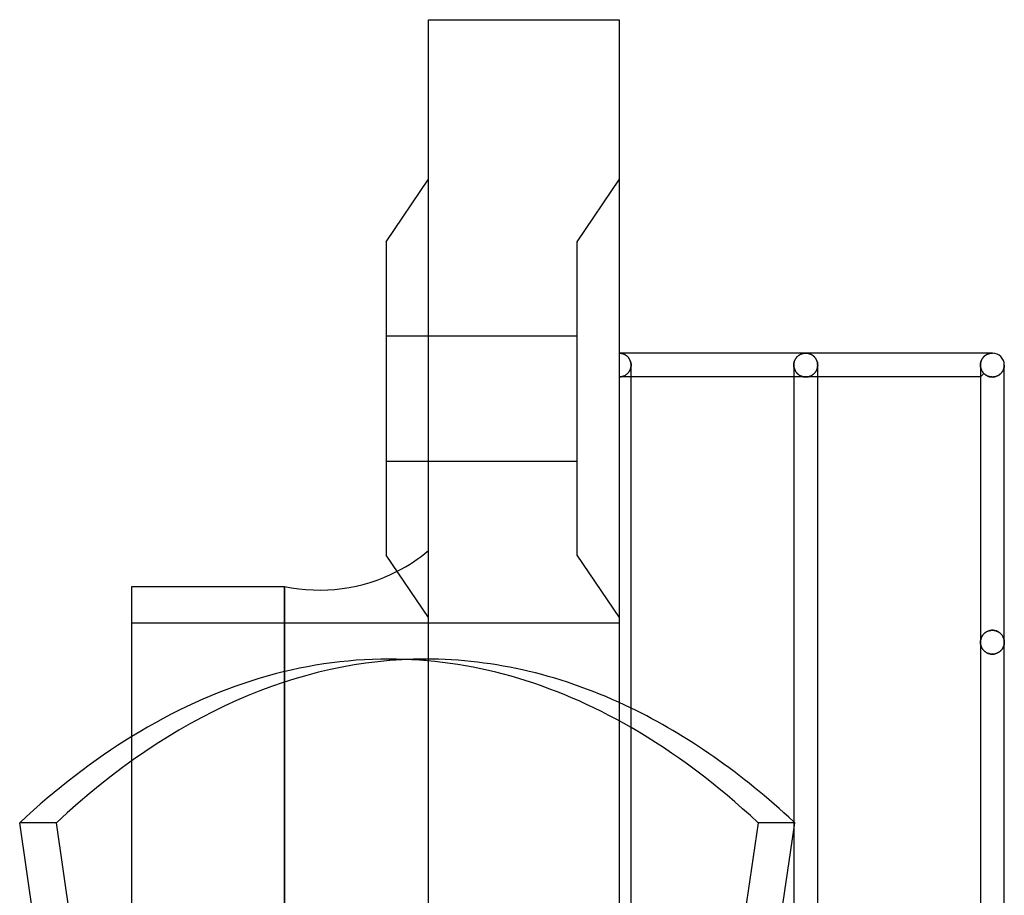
# Model space of a CAD drawing. Header units: millimetres. Extents: x -50 to 75, y -200 to 200.
# Tile 6 of 6: x -50 to 32, y 127 to 200. Entities that reach past the tile are written whole.
import ezdxf

# ---------------------------------------------------------------- set-up
doc = ezdxf.new("R2010")
doc.units = ezdxf.units.MM
doc.layers.add('HIDDEN', color=7, linetype='Continuous')
doc.layers.add('THICK', color=7, linetype='Continuous')

msp = doc.modelspace()

# ---------------------------------------------------------------- linework, layer by layer
at = {"layer": 'HIDDEN'}
for p, q in [((-15.975, 200), (-15.975, 200)), ((0, 200), (0, 200)), ((0, 186.625), (-3.55, 181.375)), ((0, 186.625), (-3.55, 181.375)), ((-3.55, 181.375), (-3.55, 155.125)), ((-19.525, 173.5), (-3.55, 173.5)), ((-19.525, 173.5), (-3.55, 173.5)), ((0, 172.05), (0.052, 172.049)), ((0.052, 172.049), (0.104, 172.045)), ((0.104, 172.045), (0.156, 172.038)), ((0.156, 172.038), (0.208, 172.028)), ((0.208, 172.028), (0.259, 172.016)), ((0.259, 172.016), (0.31, 172)), ((0.31, 172), (0.36, 171.982)), ((0.36, 171.982), (0.41, 171.961)), ((0.41, 171.961), (0.46, 171.937)), ((0.46, 171.937), (0.508, 171.91)), ((0.508, 171.91), (0.556, 171.88)), ((0.556, 171.88), (0.602, 171.847)), ((0.602, 171.847), (0.648, 171.811)), ((0.648, 171.811), (0.691, 171.771)), ((0.691, 171.771), (0.734, 171.728)), ((0.734, 171.728), (0.774, 171.682)), ((0.774, 171.682), (0.812, 171.632)), ((0.812, 171.632), (0.848, 171.578)), ((14.826, 171.633), (14.79, 171.579)), ((14.864, 171.682), (14.826, 171.633)), ((14.905, 171.729), (14.864, 171.682)), ((14.947, 171.772), (14.905, 171.729)), ((14.991, 171.811), (14.947, 171.772)), ((15.036, 171.848), (14.991, 171.811)), ((15.082, 171.881), (15.036, 171.848)), ((15.13, 171.911), (15.082, 171.881)), ((15.178, 171.938), (15.13, 171.911)), ((15.228, 171.962), (15.178, 171.938)), ((15.277, 171.983), (15.228, 171.962)), ((15.328, 172.001), (15.277, 171.983)), ((15.379, 172.016), (15.328, 172.001)), ((15.43, 172.028), (15.379, 172.016)), ((15.482, 172.038), (15.43, 172.028)), ((15.534, 172.045), (15.482, 172.038)), ((15.586, 172.049), (15.534, 172.045)), ((15.637, 172.05), (15.586, 172.049)), ((15.689, 172.049), (15.637, 172.05)), ((15.741, 172.045), (15.689, 172.049)), ((15.793, 172.038), (15.741, 172.045)), ((15.845, 172.028), (15.793, 172.038)), ((15.896, 172.016), (15.845, 172.028)), ((15.947, 172.001), (15.896, 172.016)), ((15.998, 171.983), (15.947, 172.001)), ((16.047, 171.962), (15.998, 171.983)), ((16.097, 171.938), (16.047, 171.962)), ((16.145, 171.911), (16.097, 171.938)), ((16.193, 171.881), (16.145, 171.911)), ((16.239, 171.848), (16.193, 171.881)), ((16.284, 171.811), (16.239, 171.848)), ((16.328, 171.772), (16.284, 171.811)), ((16.37, 171.729), (16.328, 171.772)), ((16.411, 171.682), (16.37, 171.729)), ((16.449, 171.633), (16.411, 171.682)), ((16.485, 171.579), (16.449, 171.633)), ((30.463, 171.632), (30.427, 171.578)), ((30.501, 171.682), (30.463, 171.632)), ((30.541, 171.728), (30.501, 171.682)), ((30.584, 171.771), (30.541, 171.728)), ((30.627, 171.811), (30.584, 171.771)), ((30.673, 171.847), (30.627, 171.811)), ((30.719, 171.88), (30.673, 171.847)), ((30.767, 171.91), (30.719, 171.88)), ((30.815, 171.937), (30.767, 171.91)), ((30.865, 171.961), (30.815, 171.937)), ((30.915, 171.982), (30.865, 171.961)), ((30.965, 172), (30.915, 171.982)), ((31.016, 172.016), (30.965, 172)), ((31.067, 172.028), (31.016, 172.016)), ((31.119, 172.038), (31.067, 172.028)), ((31.171, 172.045), (31.119, 172.038)), ((31.223, 172.049), (31.171, 172.045)), ((31.275, 172.05), (31.223, 172.049)), ((0.848, 171.578), (0.881, 171.522)), ((0.881, 171.522), (0.91, 171.462)), ((0.91, 171.462), (0.936, 171.399)), ((0.936, 171.399), (0.958, 171.333)), ((0.973, 170.816), (0.952, 170.742)), ((0.952, 170.742), (0.973, 170.816)), ((0.958, 171.333), (0.976, 171.264)), ((0.988, 170.891), (0.973, 170.816)), ((0.973, 170.816), (0.988, 170.891)), ((0.976, 171.264), (0.989, 171.194)), ((0.997, 170.968), (0.988, 170.891)), ((0.988, 170.891), (0.997, 170.968)), ((0.989, 171.194), (0.997, 171.123)), ((0.997, 171.123), (1, 171.05)), ((1, 171.047), (0.997, 170.968)), ((0.997, 170.968), (1, 171.047)), ((1, 171.05), (1, 171.049)), ((1, 171.049), (1, 171.049)), ((1, 171.049), (1, 171.049)), ((1, 171.049), (1, 171.048)), ((1, 171.048), (1, 171.048)), ((1, 171.048), (1, 171.047)), ((14.637, 171.048), (14.637, 171.048)), ((14.637, 171.048), (14.637, 171.047)), ((14.641, 170.968), (14.637, 171.047)), ((14.637, 171.047), (14.641, 170.968)), ((14.64, 171.123), (14.637, 171.05)), ((14.637, 171.05), (14.637, 171.049)), ((14.637, 171.049), (14.637, 171.049)), ((14.637, 171.049), (14.637, 171.049)), ((14.637, 171.049), (14.637, 171.048)), ((14.648, 171.195), (14.64, 171.123)), ((14.65, 170.89), (14.641, 170.968)), ((14.641, 170.968), (14.65, 170.89)), ((14.662, 171.266), (14.648, 171.195)), ((14.665, 170.814), (14.65, 170.89)), ((14.65, 170.89), (14.665, 170.814)), ((14.679, 171.334), (14.662, 171.266)), ((14.686, 170.741), (14.665, 170.814)), ((14.665, 170.814), (14.686, 170.741)), ((14.702, 171.4), (14.679, 171.334)), ((14.728, 171.463), (14.702, 171.4)), ((14.758, 171.523), (14.728, 171.463)), ((14.79, 171.579), (14.758, 171.523)), ((16.517, 171.523), (16.485, 171.579)), ((16.547, 171.463), (16.517, 171.523)), ((16.573, 171.4), (16.547, 171.463)), ((16.596, 171.334), (16.573, 171.4)), ((16.61, 170.814), (16.589, 170.741)), ((16.589, 170.741), (16.61, 170.814)), ((16.613, 171.266), (16.596, 171.334)), ((16.625, 170.89), (16.61, 170.814)), ((16.61, 170.814), (16.625, 170.89)), ((16.627, 171.195), (16.613, 171.266)), ((16.634, 170.968), (16.625, 170.89)), ((16.625, 170.89), (16.634, 170.968)), ((16.635, 171.123), (16.627, 171.195)), ((16.637, 171.047), (16.634, 170.968)), ((16.634, 170.968), (16.637, 171.047)), ((16.637, 171.05), (16.635, 171.123)), ((16.637, 171.049), (16.637, 171.05)), ((16.637, 171.048), (16.637, 171.049)), ((16.637, 171.049), (16.637, 171.049)), ((16.637, 171.049), (16.637, 171.049)), ((16.637, 171.048), (16.637, 171.048)), ((16.637, 171.047), (16.637, 171.048)), ((30.278, 171.123), (30.275, 171.05)), ((30.275, 171.05), (30.275, 171.049)), ((30.275, 171.049), (30.275, 171.049)), ((30.275, 171.049), (30.275, 171.049)), ((30.275, 171.049), (30.275, 171.048)), ((30.275, 171.048), (30.275, 171.048)), ((30.275, 171.048), (30.275, 171.047)), ((30.275, 171.047), (30.276, 171)), ((30.276, 171), (30.275, 171.047)), ((30.276, 171), (30.279, 170.953)), ((30.279, 170.953), (30.276, 171)), ((30.286, 171.194), (30.278, 171.123)), ((30.279, 170.953), (30.285, 170.907)), ((30.285, 170.907), (30.279, 170.953)), ((30.285, 170.907), (30.292, 170.862)), ((30.292, 170.862), (30.285, 170.907)), ((30.299, 171.264), (30.286, 171.194)), ((30.292, 170.862), (30.302, 170.817)), ((30.302, 170.817), (30.292, 170.862)), ((30.317, 171.333), (30.299, 171.264)), ((30.302, 170.817), (30.314, 170.772)), ((30.314, 170.772), (30.302, 170.817)), ((30.314, 170.772), (30.327, 170.729)), ((30.327, 170.729), (30.314, 170.772)), ((30.339, 171.399), (30.317, 171.333)), ((30.365, 171.462), (30.339, 171.399)), ((30.394, 171.522), (30.365, 171.462)), ((30.427, 171.578), (30.394, 171.522)), ((32.248, 170.82), (32.233, 170.765)), ((32.233, 170.765), (32.248, 170.82)), ((32.26, 170.877), (32.248, 170.82)), ((32.248, 170.82), (32.26, 170.877)), ((32.268, 170.934), (32.26, 170.877)), ((32.26, 170.877), (32.268, 170.934)), ((32.273, 170.992), (32.268, 170.934)), ((32.268, 170.934), (32.273, 170.992)), ((32.275, 171.05), (32.273, 170.992)), ((32.273, 170.992), (32.275, 171.05)), ((32.275, 170.844), (32.275, 171.05)), ((0.057, 170.052), (0, 170.05)), ((0, 170.05), (0.057, 170.052)), ((0, 170.05), (0, 0)), ((1, 170.05), (0, 170.05)), ((0.113, 170.056), (0.057, 170.052)), ((0.057, 170.052), (0.113, 170.056)), ((0.169, 170.064), (0.113, 170.056)), ((0.113, 170.056), (0.169, 170.064)), ((0.225, 170.076), (0.169, 170.064)), ((0.169, 170.064), (0.225, 170.076)), ((0.281, 170.09), (0.225, 170.076)), ((0.225, 170.076), (0.281, 170.09)), ((0.336, 170.108), (0.281, 170.09)), ((0.281, 170.09), (0.336, 170.108)), ((0.39, 170.129), (0.336, 170.108)), ((0.336, 170.108), (0.39, 170.129)), ((0.444, 170.153), (0.39, 170.129)), ((0.39, 170.129), (0.444, 170.153)), ((0.497, 170.182), (0.444, 170.153)), ((0.444, 170.153), (0.497, 170.182)), ((0.549, 170.213), (0.497, 170.182)), ((0.497, 170.182), (0.549, 170.213)), ((0.6, 170.249), (0.549, 170.213)), ((0.549, 170.213), (0.6, 170.249)), ((0.649, 170.288), (0.6, 170.249)), ((0.6, 170.249), (0.649, 170.288)), ((0.696, 170.331), (0.649, 170.288)), ((0.649, 170.288), (0.696, 170.331)), ((0.742, 170.378), (0.696, 170.331)), ((0.696, 170.331), (0.742, 170.378)), ((0.785, 170.429), (0.742, 170.378)), ((0.742, 170.378), (0.785, 170.429)), ((0.825, 170.483), (0.785, 170.429)), ((0.785, 170.429), (0.825, 170.483)), ((0.863, 170.542), (0.825, 170.483)), ((0.825, 170.483), (0.863, 170.542)), ((0.897, 170.605), (0.863, 170.542)), ((0.863, 170.542), (0.897, 170.605)), ((0.927, 170.672), (0.897, 170.605)), ((0.897, 170.605), (0.927, 170.672)), ((0.952, 170.742), (0.927, 170.672)), ((0.927, 170.672), (0.952, 170.742)), ((15.637, 170.05), (14.637, 170.05)), ((14.711, 170.671), (14.686, 170.741)), ((14.686, 170.741), (14.711, 170.671)), ((14.741, 170.604), (14.711, 170.671)), ((14.711, 170.671), (14.741, 170.604)), ((14.775, 170.541), (14.741, 170.604)), ((14.741, 170.604), (14.775, 170.541)), ((14.813, 170.482), (14.775, 170.541)), ((14.775, 170.541), (14.813, 170.482)), ((14.853, 170.428), (14.813, 170.482)), ((14.813, 170.482), (14.853, 170.428)), ((14.897, 170.377), (14.853, 170.428)), ((14.853, 170.428), (14.897, 170.377)), ((14.942, 170.33), (14.897, 170.377)), ((14.897, 170.377), (14.942, 170.33)), ((14.989, 170.287), (14.942, 170.33)), ((14.942, 170.33), (14.989, 170.287)), ((15.039, 170.248), (14.989, 170.287)), ((14.989, 170.287), (15.039, 170.248)), ((15.089, 170.213), (15.039, 170.248)), ((15.039, 170.248), (15.089, 170.213)), ((15.141, 170.181), (15.089, 170.213)), ((15.089, 170.213), (15.141, 170.181)), ((15.194, 170.153), (15.141, 170.181)), ((15.141, 170.181), (15.194, 170.153)), ((15.247, 170.129), (15.194, 170.153)), ((15.194, 170.153), (15.247, 170.129)), ((15.302, 170.108), (15.247, 170.129)), ((15.247, 170.129), (15.302, 170.108)), ((15.357, 170.09), (15.302, 170.108)), ((15.302, 170.108), (15.357, 170.09)), ((15.413, 170.075), (15.357, 170.09)), ((15.357, 170.09), (15.413, 170.075)), ((15.469, 170.064), (15.413, 170.075)), ((15.413, 170.075), (15.469, 170.064)), ((15.525, 170.056), (15.469, 170.064)), ((15.469, 170.064), (15.525, 170.056)), ((15.581, 170.052), (15.525, 170.056)), ((15.525, 170.056), (15.581, 170.052)), ((15.637, 170.05), (15.581, 170.052)), ((15.581, 170.052), (15.637, 170.05)), ((15.694, 170.052), (15.637, 170.05)), ((15.637, 170.05), (15.694, 170.052)), ((16.637, 170.05), (15.637, 170.05)), ((15.75, 170.056), (15.694, 170.052)), ((15.694, 170.052), (15.75, 170.056)), ((15.806, 170.064), (15.75, 170.056)), ((15.75, 170.056), (15.806, 170.064)), ((15.862, 170.075), (15.806, 170.064)), ((15.806, 170.064), (15.862, 170.075)), ((15.918, 170.09), (15.862, 170.075)), ((15.862, 170.075), (15.918, 170.09)), ((15.973, 170.108), (15.918, 170.09)), ((15.918, 170.09), (15.973, 170.108)), ((16.028, 170.129), (15.973, 170.108)), ((15.973, 170.108), (16.028, 170.129)), ((16.081, 170.153), (16.028, 170.129)), ((16.028, 170.129), (16.081, 170.153)), ((16.134, 170.181), (16.081, 170.153)), ((16.081, 170.153), (16.134, 170.181)), ((16.186, 170.213), (16.134, 170.181)), ((16.134, 170.181), (16.186, 170.213)), ((16.236, 170.248), (16.186, 170.213)), ((16.186, 170.213), (16.236, 170.248)), ((16.286, 170.287), (16.236, 170.248)), ((16.236, 170.248), (16.286, 170.287)), ((16.333, 170.33), (16.286, 170.287)), ((16.286, 170.287), (16.333, 170.33)), ((16.378, 170.377), (16.333, 170.33)), ((16.333, 170.33), (16.378, 170.377)), ((16.422, 170.428), (16.378, 170.377)), ((16.378, 170.377), (16.422, 170.428)), ((16.462, 170.482), (16.422, 170.428)), ((16.422, 170.428), (16.462, 170.482)), ((16.5, 170.541), (16.462, 170.482)), ((16.462, 170.482), (16.5, 170.541)), ((16.534, 170.604), (16.5, 170.541)), ((16.5, 170.541), (16.534, 170.604)), ((16.564, 170.671), (16.534, 170.604)), ((16.534, 170.604), (16.564, 170.671)), ((16.589, 170.741), (16.564, 170.671)), ((16.564, 170.671), (16.589, 170.741)), ((30.567, 170.342), (30.275, 170.05)), ((30.327, 170.729), (30.342, 170.687)), ((30.342, 170.687), (30.327, 170.729)), ((30.342, 170.687), (30.359, 170.647)), ((30.359, 170.647), (30.342, 170.687)), ((30.359, 170.647), (30.377, 170.607)), ((30.377, 170.607), (30.359, 170.647)), ((30.377, 170.607), (30.397, 170.569)), ((30.397, 170.569), (30.377, 170.607)), ((30.397, 170.569), (30.418, 170.532)), ((30.418, 170.532), (30.397, 170.569)), ((30.418, 170.532), (30.44, 170.497)), ((30.44, 170.497), (30.418, 170.532)), ((30.44, 170.497), (30.464, 170.463)), ((30.464, 170.463), (30.44, 170.497)), ((30.464, 170.463), (30.488, 170.431)), ((30.488, 170.431), (30.464, 170.463)), ((30.488, 170.431), (30.514, 170.4)), ((30.514, 170.4), (30.488, 170.431)), ((30.514, 170.4), (30.54, 170.37)), ((30.54, 170.37), (30.514, 170.4)), ((30.54, 170.37), (30.567, 170.342)), ((30.567, 170.342), (30.54, 170.37)), ((30.597, 170.313), (30.567, 170.342)), ((30.567, 170.342), (30.597, 170.313)), ((30.628, 170.286), (30.597, 170.313)), ((30.597, 170.313), (30.628, 170.286)), ((30.66, 170.259), (30.628, 170.286)), ((30.628, 170.286), (30.66, 170.259)), ((30.694, 170.234), (30.66, 170.259)), ((30.66, 170.259), (30.694, 170.234)), ((30.728, 170.211), (30.694, 170.234)), ((30.694, 170.234), (30.728, 170.211)), ((30.763, 170.189), (30.728, 170.211)), ((30.728, 170.211), (30.763, 170.189)), ((30.8, 170.168), (30.763, 170.189)), ((30.763, 170.189), (30.8, 170.168)), ((30.838, 170.148), (30.8, 170.168)), ((30.8, 170.168), (30.838, 170.148)), ((30.877, 170.13), (30.838, 170.148)), ((30.838, 170.148), (30.877, 170.13)), ((30.918, 170.114), (30.877, 170.13)), ((30.877, 170.13), (30.918, 170.114)), ((30.959, 170.099), (30.918, 170.114)), ((30.918, 170.114), (30.959, 170.099)), ((31.002, 170.085), (30.959, 170.099)), ((30.959, 170.099), (31.002, 170.085)), ((31.046, 170.074), (31.002, 170.085)), ((31.002, 170.085), (31.046, 170.074)), ((31.091, 170.064), (31.046, 170.074)), ((31.046, 170.074), (31.091, 170.064)), ((31.136, 170.057), (31.091, 170.064)), ((31.091, 170.064), (31.136, 170.057)), ((31.182, 170.051), (31.136, 170.057)), ((31.136, 170.057), (31.182, 170.051)), ((31.228, 170.048), (31.182, 170.051)), ((31.182, 170.051), (31.228, 170.048)), ((31.275, 170.047), (31.228, 170.048)), ((31.228, 170.048), (31.275, 170.047)), ((31.349, 170.05), (31.275, 170.047)), ((31.275, 170.047), (31.349, 170.05)), ((31.422, 170.058), (31.349, 170.05)), ((31.349, 170.05), (31.422, 170.058)), ((31.493, 170.071), (31.422, 170.058)), ((31.422, 170.058), (31.493, 170.071)), ((31.562, 170.089), (31.493, 170.071)), ((31.493, 170.071), (31.562, 170.089)), ((31.629, 170.112), (31.562, 170.089)), ((31.562, 170.089), (31.629, 170.112)), ((31.693, 170.139), (31.629, 170.112)), ((31.629, 170.112), (31.693, 170.139)), ((31.754, 170.17), (31.693, 170.139)), ((31.693, 170.139), (31.754, 170.17)), ((31.811, 170.203), (31.754, 170.17)), ((31.754, 170.17), (31.811, 170.203)), ((31.864, 170.24), (31.811, 170.203)), ((31.811, 170.203), (31.864, 170.24)), ((31.914, 170.279), (31.864, 170.24)), ((31.864, 170.24), (31.914, 170.279)), ((31.961, 170.321), (31.914, 170.279)), ((31.914, 170.279), (31.961, 170.321)), ((32.004, 170.364), (31.961, 170.321)), ((31.961, 170.321), (32.004, 170.364)), ((32.044, 170.409), (32.004, 170.364)), ((32.004, 170.364), (32.044, 170.409)), ((32.08, 170.456), (32.044, 170.409)), ((32.044, 170.409), (32.08, 170.456)), ((32.113, 170.503), (32.08, 170.456)), ((32.08, 170.456), (32.113, 170.503)), ((32.143, 170.553), (32.113, 170.503)), ((32.113, 170.503), (32.143, 170.553)), ((32.17, 170.604), (32.143, 170.553)), ((32.143, 170.553), (32.17, 170.604)), ((32.194, 170.656), (32.17, 170.604)), ((32.17, 170.604), (32.194, 170.656)), ((32.215, 170.71), (32.194, 170.656)), ((32.194, 170.656), (32.215, 170.71)), ((32.233, 170.765), (32.215, 170.71)), ((32.215, 170.71), (32.233, 170.765)), ((-19.525, 163), (-3.55, 163)), ((-19.525, 163), (-3.55, 163)), ((-3.55, 155.125), (0, 149.875)), ((-3.55, 155.125), (0, 149.875)), ((-28.045, 152.5), (-28.045, 0)), ((-40.825, 149.45), (0, 149.45)), ((30.554, 148.511), (30.514, 148.467)), ((30.533, 148.489), (30.573, 148.53)), ((30.597, 148.553), (30.554, 148.511)), ((30.573, 148.53), (30.615, 148.57)), ((30.643, 148.593), (30.597, 148.553)), ((30.615, 148.57), (30.661, 148.607)), ((30.693, 148.631), (30.643, 148.593)), ((30.661, 148.607), (30.71, 148.643)), ((30.746, 148.666), (30.693, 148.631)), ((30.71, 148.643), (30.763, 148.676)), ((30.803, 148.699), (30.746, 148.666)), ((30.763, 148.676), (30.818, 148.707)), ((30.863, 148.728), (30.803, 148.699)), ((30.818, 148.707), (30.876, 148.734)), ((30.926, 148.754), (30.863, 148.728)), ((30.876, 148.734), (30.938, 148.758)), ((30.992, 148.776), (30.926, 148.754)), ((30.938, 148.758), (31.002, 148.779)), ((31.06, 148.793), (30.992, 148.776)), ((31.002, 148.779), (31.068, 148.795)), ((31.13, 148.806), (31.06, 148.793)), ((31.068, 148.795), (31.136, 148.807)), ((31.202, 148.814), (31.13, 148.806)), ((31.136, 148.807), (31.205, 148.814)), ((31.275, 148.817), (31.202, 148.814)), ((31.205, 148.814), (31.275, 148.817)), ((31.345, 148.814), (31.275, 148.817)), ((31.275, 148.817), (31.348, 148.814)), ((31.414, 148.807), (31.345, 148.814)), ((31.348, 148.814), (31.42, 148.806)), ((31.482, 148.795), (31.414, 148.807)), ((31.42, 148.806), (31.49, 148.793)), ((31.548, 148.779), (31.482, 148.795)), ((31.49, 148.793), (31.558, 148.776)), ((31.612, 148.758), (31.548, 148.779)), ((31.558, 148.776), (31.624, 148.754)), ((31.674, 148.734), (31.612, 148.758)), ((31.624, 148.754), (31.687, 148.728)), ((31.732, 148.707), (31.674, 148.734)), ((31.687, 148.728), (31.747, 148.699)), ((31.787, 148.676), (31.732, 148.707)), ((31.747, 148.699), (31.804, 148.666)), ((31.84, 148.643), (31.787, 148.676)), ((31.804, 148.666), (31.857, 148.631)), ((31.889, 148.607), (31.84, 148.643)), ((31.857, 148.631), (31.907, 148.593)), ((31.935, 148.57), (31.889, 148.607)), ((31.907, 148.593), (31.953, 148.553)), ((31.977, 148.53), (31.935, 148.57)), ((31.953, 148.553), (31.996, 148.511)), ((32.017, 148.489), (31.977, 148.53)), ((31.996, 148.511), (32.036, 148.467)), ((30.276, 147.872), (30.275, 147.82)), ((30.275, 147.82), (30.276, 147.87)), ((30.277, 147.765), (30.275, 147.82)), ((30.275, 147.82), (30.277, 147.765)), ((30.28, 147.924), (30.276, 147.872)), ((30.276, 147.87), (30.28, 147.92)), ((30.281, 147.71), (30.277, 147.765)), ((30.277, 147.765), (30.281, 147.71)), ((30.287, 147.976), (30.28, 147.924)), ((30.28, 147.92), (30.286, 147.97)), ((30.289, 147.655), (30.281, 147.71)), ((30.281, 147.71), (30.289, 147.655)), ((30.286, 147.97), (30.295, 148.02)), ((30.297, 148.028), (30.287, 147.976)), ((30.295, 148.02), (30.307, 148.07)), ((30.309, 148.079), (30.297, 148.028)), ((30.307, 148.07), (30.321, 148.119)), ((30.324, 148.13), (30.309, 148.079)), ((30.321, 148.119), (30.338, 148.168)), ((30.343, 148.181), (30.324, 148.13)), ((30.338, 148.168), (30.357, 148.216)), ((30.364, 148.231), (30.343, 148.181)), ((30.357, 148.216), (30.379, 148.264)), ((30.388, 148.28), (30.364, 148.231)), ((30.379, 148.264), (30.404, 148.311)), ((30.415, 148.329), (30.388, 148.28)), ((30.404, 148.311), (30.432, 148.357)), ((30.445, 148.376), (30.415, 148.329)), ((30.432, 148.357), (30.463, 148.402)), ((30.478, 148.422), (30.445, 148.376)), ((30.463, 148.402), (30.496, 148.446)), ((30.514, 148.467), (30.478, 148.422)), ((30.496, 148.446), (30.533, 148.489)), ((32.054, 148.446), (32.017, 148.489)), ((32.036, 148.467), (32.072, 148.422)), ((32.087, 148.402), (32.054, 148.446)), ((32.072, 148.422), (32.105, 148.376)), ((32.118, 148.357), (32.087, 148.402)), ((32.105, 148.376), (32.135, 148.329)), ((32.146, 148.311), (32.118, 148.357)), ((32.135, 148.329), (32.162, 148.28)), ((32.171, 148.264), (32.146, 148.311)), ((32.162, 148.28), (32.186, 148.231)), ((32.193, 148.216), (32.171, 148.264)), ((32.186, 148.231), (32.207, 148.181)), ((32.212, 148.168), (32.193, 148.216)), ((32.207, 148.181), (32.226, 148.13)), ((32.229, 148.119), (32.212, 148.168)), ((32.226, 148.13), (32.241, 148.079)), ((32.243, 148.07), (32.229, 148.119)), ((32.241, 148.079), (32.253, 148.028)), ((32.255, 148.02), (32.243, 148.07)), ((32.253, 148.028), (32.263, 147.976)), ((32.264, 147.97), (32.255, 148.02)), ((32.262, 147.657), (32.269, 147.712)), ((32.269, 147.712), (32.262, 147.657)), ((32.263, 147.976), (32.27, 147.924)), ((32.27, 147.92), (32.264, 147.97)), ((32.269, 147.712), (32.274, 147.766)), ((32.274, 147.766), (32.269, 147.712)), ((32.27, 147.924), (32.274, 147.872)), ((32.274, 147.87), (32.27, 147.92)), ((32.274, 147.872), (32.275, 147.82)), ((32.275, 147.82), (32.274, 147.87)), ((32.274, 147.766), (32.275, 147.82)), ((32.275, 147.82), (32.274, 147.766)), ((30.299, 147.601), (30.289, 147.655)), ((30.289, 147.655), (30.299, 147.601)), ((30.313, 147.548), (30.299, 147.601)), ((30.299, 147.601), (30.313, 147.548)), ((30.329, 147.496), (30.313, 147.548)), ((30.313, 147.548), (30.329, 147.496)), ((30.348, 147.444), (30.329, 147.496)), ((30.329, 147.496), (30.348, 147.444)), ((30.37, 147.394), (30.348, 147.444)), ((30.348, 147.444), (30.37, 147.394)), ((30.395, 147.345), (30.37, 147.394)), ((30.37, 147.394), (30.395, 147.345)), ((30.422, 147.297), (30.395, 147.345)), ((30.395, 147.345), (30.422, 147.297)), ((30.452, 147.25), (30.422, 147.297)), ((30.422, 147.297), (30.452, 147.25)), ((30.486, 147.205), (30.452, 147.25)), ((30.452, 147.25), (30.486, 147.205)), ((30.522, 147.16), (30.486, 147.205)), ((30.486, 147.205), (30.522, 147.16)), ((30.562, 147.117), (30.522, 147.16)), ((30.522, 147.16), (30.562, 147.117)), ((30.605, 147.076), (30.562, 147.117)), ((30.562, 147.117), (30.605, 147.076)), ((30.651, 147.036), (30.605, 147.076)), ((30.605, 147.076), (30.651, 147.036)), ((30.701, 146.999), (30.651, 147.036)), ((30.651, 147.036), (30.701, 146.999)), ((30.753, 146.964), (30.701, 146.999)), ((30.701, 146.999), (30.753, 146.964)), ((30.809, 146.932), (30.753, 146.964)), ((30.753, 146.964), (30.809, 146.932)), ((30.868, 146.904), (30.809, 146.932)), ((30.809, 146.932), (30.868, 146.904)), ((30.931, 146.878), (30.868, 146.904)), ((30.868, 146.904), (30.931, 146.878)), ((30.996, 146.857), (30.931, 146.878)), ((30.931, 146.878), (30.996, 146.857)), ((31.063, 146.839), (30.996, 146.857)), ((30.996, 146.857), (31.063, 146.839)), ((31.499, 146.842), (31.57, 146.861)), ((31.57, 146.861), (31.499, 146.842)), ((31.57, 146.861), (31.638, 146.885)), ((31.638, 146.885), (31.57, 146.861)), ((31.638, 146.885), (31.702, 146.913)), ((31.702, 146.913), (31.638, 146.885)), ((31.702, 146.913), (31.764, 146.945)), ((31.764, 146.945), (31.702, 146.913)), ((31.764, 146.945), (31.822, 146.98)), ((31.822, 146.98), (31.764, 146.945)), ((31.822, 146.98), (31.876, 147.018)), ((31.876, 147.018), (31.822, 146.98)), ((31.876, 147.018), (31.926, 147.059)), ((31.926, 147.059), (31.876, 147.018)), ((31.926, 147.059), (31.973, 147.102)), ((31.973, 147.102), (31.926, 147.059)), ((31.973, 147.102), (32.016, 147.147)), ((32.016, 147.147), (31.973, 147.102)), ((32.016, 147.147), (32.055, 147.193)), ((32.055, 147.193), (32.016, 147.147)), ((32.055, 147.193), (32.091, 147.241)), ((32.091, 147.241), (32.055, 147.193)), ((32.091, 147.241), (32.124, 147.291)), ((32.124, 147.291), (32.091, 147.241)), ((32.124, 147.291), (32.153, 147.341)), ((32.153, 147.341), (32.124, 147.291)), ((32.153, 147.341), (32.179, 147.392)), ((32.179, 147.392), (32.153, 147.341)), ((32.179, 147.392), (32.202, 147.444)), ((32.202, 147.444), (32.179, 147.392)), ((32.202, 147.444), (32.221, 147.497)), ((32.221, 147.497), (32.202, 147.444)), ((32.221, 147.497), (32.238, 147.55)), ((32.238, 147.55), (32.221, 147.497)), ((32.238, 147.55), (32.251, 147.604)), ((32.251, 147.604), (32.238, 147.55)), ((32.251, 147.604), (32.262, 147.657)), ((32.262, 147.657), (32.251, 147.604)), ((-19.287, 146.4), (-16.213, 146.4)), ((31.132, 146.827), (31.063, 146.839)), ((31.063, 146.839), (31.132, 146.827)), ((31.203, 146.819), (31.132, 146.827)), ((31.132, 146.827), (31.203, 146.819)), ((31.275, 146.817), (31.203, 146.819)), ((31.203, 146.819), (31.275, 146.817)), ((31.275, 146.817), (31.351, 146.819)), ((31.351, 146.819), (31.275, 146.817)), ((31.351, 146.819), (31.426, 146.828)), ((31.426, 146.828), (31.351, 146.819)), ((31.426, 146.828), (31.499, 146.842)), ((31.499, 146.842), (31.426, 146.828)), ((-47.148, 132.683), (-50.223, 132.683)), ((-37.563, 67.1), (-47.148, 132.683)), ((14.723, 132.683), (14.637, 132.683)), ((14.637, 132.099), (14.723, 132.683))]:
    msp.add_line(p, q, dxfattribs=at)
msp.add_arc((-25.089, 166.389), 14.2, 297.18985, 309.92996, dxfattribs=at)
for centre, major_axis, start_param, end_param in [((-16.213, 0), (0, 146.4), 0, 0.436332), ((-19.287, 0), (0, -146.4), -3.141593, -2.84294), ((-19.287, 0), (0, -146.4), 2.860769, 3.141593), ((-16.213, 0), (0, 146.4), -0.23737, 0), ((-16.213, 0), (0, 146.4), -0.436332, -0.435046)]:
    msp.add_ellipse(centre, major_axis=major_axis, ratio=0.5, start_param=start_param, end_param=end_param, dxfattribs=at)
at = {"layer": 'THICK'}
for p, q in [((-15.975, -200), (-15.975, 200)), ((-15.975, 200), (0, 200)), ((0, 200), (0, -200)), ((-19.525, 181.375), (-15.975, 186.625)), ((-19.525, 181.375), (-19.525, 155.125)), ((0.052, 172.049), (0, 172.05)), ((15.637, 172.05), (0, 172.05)), ((0.104, 172.045), (0.052, 172.049)), ((0.156, 172.038), (0.104, 172.045)), ((0.208, 172.028), (0.156, 172.038)), ((0.259, 172.016), (0.208, 172.028)), ((0.31, 172), (0.259, 172.016)), ((0.36, 171.982), (0.31, 172)), ((0.41, 171.961), (0.36, 171.982)), ((0.46, 171.937), (0.41, 171.961)), ((0.508, 171.91), (0.46, 171.937)), ((0.556, 171.88), (0.508, 171.91)), ((0.602, 171.847), (0.556, 171.88)), ((0.648, 171.811), (0.602, 171.847)), ((0.691, 171.771), (0.648, 171.811)), ((0.734, 171.728), (0.691, 171.771)), ((0.774, 171.682), (0.734, 171.728)), ((0.812, 171.632), (0.774, 171.682)), ((0.848, 171.578), (0.812, 171.632)), ((14.79, 171.579), (14.826, 171.633)), ((14.826, 171.633), (14.864, 171.682)), ((14.864, 171.682), (14.905, 171.729)), ((14.905, 171.729), (14.947, 171.772)), ((14.947, 171.772), (14.991, 171.811)), ((14.991, 171.811), (15.036, 171.848)), ((15.036, 171.848), (15.082, 171.881)), ((15.082, 171.881), (15.13, 171.911)), ((15.13, 171.911), (15.178, 171.938)), ((15.178, 171.938), (15.228, 171.962)), ((15.228, 171.962), (15.277, 171.983)), ((15.277, 171.983), (15.328, 172.001)), ((15.328, 172.001), (15.379, 172.016)), ((15.379, 172.016), (15.43, 172.028)), ((15.43, 172.028), (15.482, 172.038)), ((15.482, 172.038), (15.534, 172.045)), ((15.534, 172.045), (15.586, 172.049)), ((15.586, 172.049), (15.637, 172.05)), ((15.637, 172.05), (15.689, 172.049)), ((31.275, 172.05), (15.637, 172.05)), ((15.689, 172.049), (15.741, 172.045)), ((15.741, 172.045), (15.793, 172.038)), ((15.793, 172.038), (15.845, 172.028)), ((15.845, 172.028), (15.896, 172.016)), ((15.896, 172.016), (15.947, 172.001)), ((15.947, 172.001), (15.998, 171.983)), ((15.998, 171.983), (16.047, 171.962)), ((16.047, 171.962), (16.097, 171.938)), ((16.097, 171.938), (16.145, 171.911)), ((16.145, 171.911), (16.193, 171.881)), ((16.193, 171.881), (16.239, 171.848)), ((16.239, 171.848), (16.284, 171.811)), ((16.284, 171.811), (16.328, 171.772)), ((16.328, 171.772), (16.37, 171.729)), ((16.37, 171.729), (16.411, 171.682)), ((16.411, 171.682), (16.449, 171.633)), ((16.449, 171.633), (16.485, 171.579)), ((30.427, 171.578), (30.463, 171.632)), ((30.463, 171.632), (30.501, 171.682)), ((30.501, 171.682), (30.541, 171.728)), ((30.541, 171.728), (30.584, 171.771)), ((30.584, 171.771), (30.627, 171.811)), ((30.627, 171.811), (30.673, 171.847)), ((30.673, 171.847), (30.719, 171.88)), ((30.719, 171.88), (30.767, 171.91)), ((30.767, 171.91), (30.815, 171.937)), ((30.815, 171.937), (30.865, 171.961)), ((30.865, 171.961), (30.915, 171.982)), ((30.915, 171.982), (30.965, 172)), ((30.965, 172), (31.016, 172.016)), ((31.016, 172.016), (31.067, 172.028)), ((31.067, 172.028), (31.119, 172.038)), ((31.119, 172.038), (31.171, 172.045)), ((31.171, 172.045), (31.223, 172.049)), ((31.223, 172.049), (31.275, 172.05)), ((0.881, 171.522), (0.848, 171.578)), ((0.91, 171.462), (0.881, 171.522)), ((0.936, 171.399), (0.91, 171.462)), ((0.958, 171.333), (0.936, 171.399)), ((0.976, 171.264), (0.958, 171.333)), ((0.989, 171.194), (0.976, 171.264)), ((0.997, 171.123), (0.989, 171.194)), ((1, 171.05), (0.997, 171.123)), ((1, 171.049), (1, 171.05)), ((1, 171.048), (1, 171.049)), ((1, 171.049), (1, 171.049)), ((1, 171.049), (1, 171.049)), ((1, 171.047), (1, 171.048)), ((1, 171.048), (1, 171.048)), ((1, 1), (1, 171.047)), ((14.637, 171.047), (14.637, 171.048)), ((14.637, 171.048), (14.637, 171.048)), ((14.637, 171.047), (14.637, 1)), ((14.637, 171.05), (14.64, 171.123)), ((14.637, 171.049), (14.637, 171.05)), ((14.637, 171.048), (14.637, 171.049)), ((14.637, 171.049), (14.637, 171.049)), ((14.637, 171.049), (14.637, 171.049)), ((14.64, 171.123), (14.648, 171.195)), ((14.648, 171.195), (14.662, 171.266)), ((14.662, 171.266), (14.679, 171.334)), ((14.679, 171.334), (14.702, 171.4)), ((14.702, 171.4), (14.728, 171.463)), ((14.728, 171.463), (14.758, 171.523)), ((14.758, 171.523), (14.79, 171.579)), ((16.485, 171.579), (16.517, 171.523)), ((16.517, 171.523), (16.547, 171.463)), ((16.547, 171.463), (16.573, 171.4)), ((16.573, 171.4), (16.596, 171.334)), ((16.596, 171.334), (16.613, 171.266)), ((16.613, 171.266), (16.627, 171.195)), ((16.627, 171.195), (16.635, 171.123)), ((16.635, 171.123), (16.637, 171.05)), ((16.637, 171.05), (16.637, 171.049)), ((16.637, 171.049), (16.637, 171.049)), ((16.637, 171.049), (16.637, 171.049)), ((16.637, 171.049), (16.637, 171.048)), ((16.637, 171.048), (16.637, 171.048)), ((16.637, 1), (16.637, 171.047)), ((16.637, 171.048), (16.637, 171.047)), ((30.275, 171.05), (30.278, 171.123)), ((30.275, 171.049), (30.275, 171.05)), ((30.275, 171.048), (30.275, 171.049)), ((30.275, 171.049), (30.275, 171.049)), ((30.275, 171.049), (30.275, 171.049)), ((30.275, 171.047), (30.275, 171.048)), ((30.275, 171.048), (30.275, 171.048)), ((30.275, 171.047), (30.275, 1)), ((30.278, 171.123), (30.286, 171.194)), ((30.286, 171.194), (30.299, 171.264)), ((30.299, 171.264), (30.317, 171.333)), ((30.317, 171.333), (30.339, 171.399)), ((30.339, 171.399), (30.365, 171.462)), ((30.365, 171.462), (30.394, 171.522)), ((30.394, 171.522), (30.427, 171.578)), ((32.275, 0), (32.275, 171.05)), ((32.275, 171.05), (32.275, 170.844)), ((14.637, 170.05), (1, 170.05)), ((30.275, 170.05), (16.637, 170.05)), ((-15.975, 149.875), (-19.525, 155.125)), ((-40.825, -152.5), (-40.825, 152.5)), ((-40.825, 152.5), (-28.045, 152.5)), ((-28.045, 0), (-28.045, 152.5)), ((-43.7, 88.052), (-50.223, 132.683)), ((11.648, 132.683), (10.536, 125.07)), ((14.637, 132.683), (11.648, 132.683)), ((13.61, 125.07), (14.637, 132.099))]:
    msp.add_line(p, q, dxfattribs=at)
for centre, radius, start, end in [((31.275, 171.05), 1, 0.00017, 89.99998), ((-25.089, 166.389), 14.2, 257.98607, 297.18985)]:
    msp.add_arc(centre, radius, start, end, dxfattribs=at)
for centre, major_axis, start_param, end_param in [((-16.213, 0), (0, 146.4), -0.435046, -0.23737), ((-19.287, 0), (0, -146.4), 2.70526, 2.860769), ((-19.287, 0), (0, -146.4), -2.84294, -2.70526)]:
    msp.add_ellipse(centre, major_axis=major_axis, ratio=0.5, start_param=start_param, end_param=end_param, dxfattribs=at)

doc.saveas('drawing.dxf')
